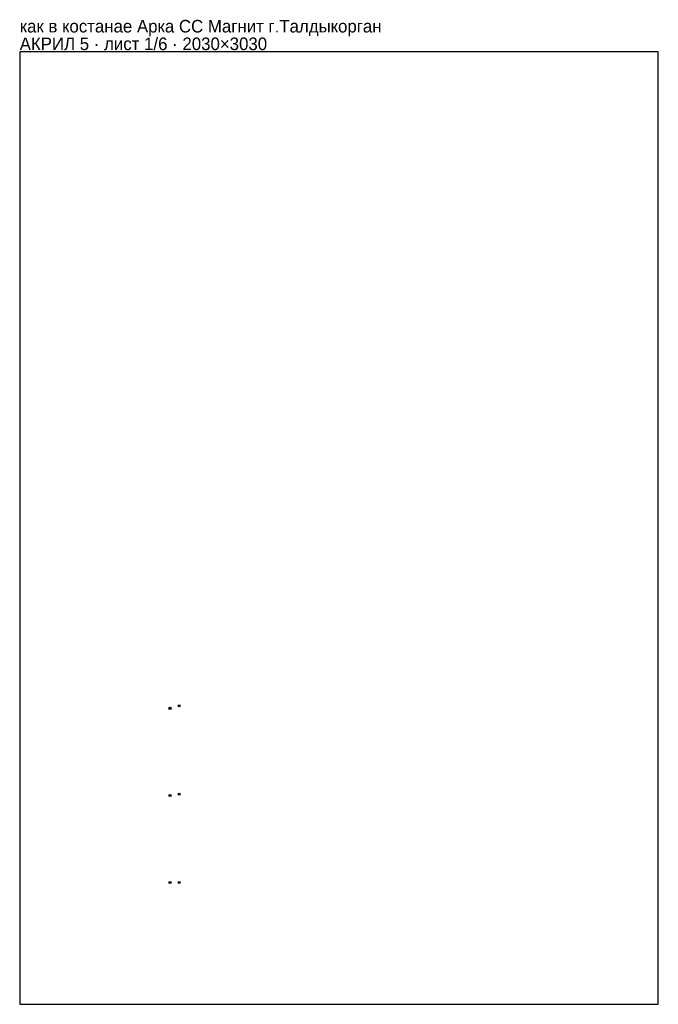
# Model space of a CAD drawing. Header units: millimetres. Extents: x 0 to 2030, y 0 to 3132.
import ezdxf

# ---------------------------------------------------------------- set-up
doc = ezdxf.new("R2010")
doc.units = ezdxf.units.MM
doc.layers.add('INFO', color=7, linetype='Continuous')

msp = doc.modelspace()

# ---------------------------------------------------------------- linework, layer by layer
msp.add_lwpolyline([(0, 0), (2030, 0), (2030, 3030), (0, 3030)], close=True)
for centre, radius in [((477.835016, 941.367441), 3.25), ((477.835016, 941.367441), 1.6), ((506.835016, 949.367441), 3.25), ((506.835016, 949.367441), 1.6), ((477.835016, 664.467441), 3.25), ((477.835016, 664.467441), 1.6), ((506.835016, 668.467441), 3.25), ((506.835016, 668.467441), 1.6), ((477.835016, 387.567441), 3.25), ((477.835016, 387.567441), 1.6), ((506.835016, 387.567441), 3.25), ((506.835016, 387.567441), 1.6)]:
    msp.add_circle(centre, radius)

# ---------------------------------------------------------------- texts
at = {"layer": 'INFO'}
for s, p in [('как в костанае Арка СС Магнит г.Талдыкорган', (0, 3091)), ('АКРИЛ 5 · лист 1/6 · 2030×3030', (0, 3035))]:
    msp.add_text(s, height=40, dxfattribs=at).set_placement(p)

doc.saveas('drawing.dxf')
